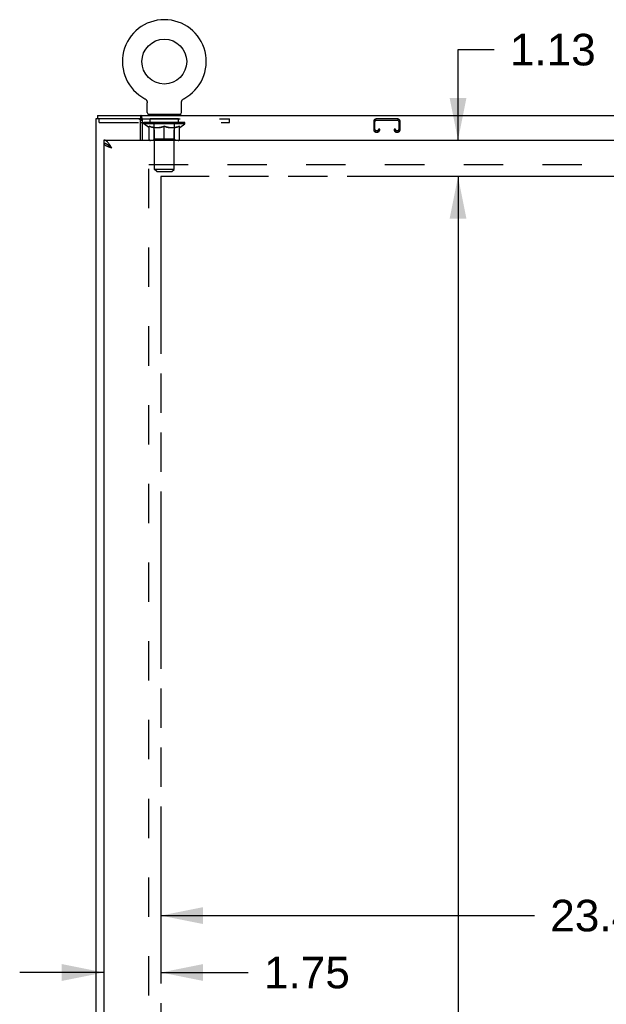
# Model space of a CAD drawing. Header units: inches. Extents: x 0 to 220, y 0 to 142.
# Tile 11 of 21: x 38 to 56, y 85 to 115. Entities that reach past the tile are written whole.
import ezdxf

# ---------------------------------------------------------------- set-up
doc = ezdxf.new("R2010")
doc.units = ezdxf.units.IN
doc.header["$LTSCALE"] = 12.090517
doc.header["$MEASUREMENT"] = 0
doc.linetypes.add('HIDDEN', pattern=[0.2, 0.1, -0.1])
doc.linetypes.add('PHANTOM', pattern=[0.8, 0.45, -0.05, 0.1, -0.05, 0.1, -0.05])
doc.layers.get('0').update_dxf_attribs({"linetype": 'CONTINUOUS'})
for name, color, linetype in [('02___PRT_ALL_AXES', 7, 'CONTINUOUS'), ('AVAILABLE_DOOR_SPACE', 7, 'CONTINUOUS'), ('DEFAULT_2', 8, 'HIDDEN'), ('DIMENSIONS', 7, 'CONTINUOUS')]:
    doc.layers.add(name, color=color, linetype=linetype)
doc.styles.get("Standard").update_dxf_attribs({"font": 'arial.ttf'})
doc.dimstyles.new('DIMSTYLE_1', dxfattribs={"dimtxt": 0.969828, "dimasz": 1.293103, "dimexe": 0.09, "dimexo": 0.07, "dimgap": 0.0375, "dimtad": 0, "dimtih": 1, "dimtoh": 1, "dimzin": 4, "dimdsep": 46, "dimtxsty": 'Standard', "dimblk": '_FILLED', "dimblk1": '_FILLED', "dimblk2": '_FILLED', "dimcen": 0.09, "dimazin": 1, "dimtfac": 1, "dimtofl": 0, "dimtmove": 0, "dimatfit": 3, "dimldrblk": '_FILLED', "dimfxl": 1, "dimtolj": 1, "dimtzin": 4, "dimarcsym": 0})

# ---------------------------------------------------------------- blocks, each defined once
blk = doc.blocks.new('_FILLED')
at = {"color": 0, "linetype": 'ByBlock'}
blk.add_solid([(0, 0), (-1, 0.2), (-1, -0.2)], dxfattribs=at)
blk = doc.blocks.new('*D8')
at = {"layer": 'DIMENSIONS', "color": 2, "linetype": 'Continuous'}
for p, q in [((40.385, 86.057), (37.799, 86.057)), ((42.135, 86.057), (44.815, 86.057))]:
    blk.add_line(p, q, dxfattribs=at)
at = {"layer": 'DIMENSIONS', "color": 2, "linetype": 'Continuous', "xscale": 1.2931034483, "yscale": 1.2931034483, "zscale": 1.2931034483}
blk.add_blockref('_FILLED', (40.385, 86.057), dxfattribs=at)
at = {"layer": 'DIMENSIONS', "color": 2, "linetype": 'Continuous', "xscale": 1.2931034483, "yscale": 1.2931034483, "zscale": 1.2931034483, "rotation": 180}
blk.add_blockref('_FILLED', (42.135, 86.057), dxfattribs=at)
at = {"layer": 'DIMENSIONS', "color": 2, "linetype": 'Continuous', "insert": (45.3, 86.541), "char_height": 0.9698, "width": 2.63548, "attachment_point": 1, "line_spacing_factor": 0.9}
blk.add_mtext('1.75', dxfattribs=at)
blk = doc.blocks.new('*D9')
at = {"layer": 'DIMENSIONS', "color": 2, "linetype": 'Continuous'}
for p, q in [((42.135, 87.805), (53.604, 87.805)), ((65.573, 87.805), (57.963, 87.805))]:
    blk.add_line(p, q, dxfattribs=at)
at = {"layer": 'DIMENSIONS', "color": 2, "linetype": 'Continuous', "xscale": 1.2931034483, "yscale": 1.2931034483, "zscale": 1.2931034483, "rotation": 180}
blk.add_blockref('_FILLED', (42.135, 87.805), dxfattribs=at)
at = {"layer": 'DIMENSIONS', "color": 2, "linetype": 'Continuous', "xscale": 1.2931034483, "yscale": 1.2931034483, "zscale": 1.2931034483}
blk.add_blockref('_FILLED', (65.573, 87.805), dxfattribs=at)
at = {"layer": 'DIMENSIONS', "color": 2, "linetype": 'Continuous', "insert": (55.784, 88.29), "char_height": 0.9698, "width": 3.38899, "attachment_point": 2, "line_spacing_factor": 0.9}
blk.add_mtext('23.44', dxfattribs=at)
blk = doc.blocks.new('*D11')
at = {"layer": 'DIMENSIONS', "color": 2, "linetype": 'Continuous'}
for p, q in [((52.055, 110.502), (50.093, 110.502)), ((51.257, 110.502), (51.257, 77.347)), ((51.257, 42.252), (51.257, 73.952))]:
    blk.add_line(p, q, dxfattribs=at)
at = {"layer": 'DIMENSIONS', "color": 2, "linetype": 'Continuous', "xscale": 1.2931034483, "yscale": 1.2931034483, "zscale": 1.2931034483}
for p, rotation in [((51.257, 110.502), 90), ((51.257, 42.252), 270)]:
    blk.add_blockref('_FILLED', p, dxfattribs=dict(at, rotation=rotation))
at = {"layer": 'DIMENSIONS', "color": 2, "linetype": 'Continuous', "insert": (51.257, 76.862), "char_height": 0.9698, "width": 3.38899, "attachment_point": 2, "line_spacing_factor": 0.9}
blk.add_mtext('68.25\\Ptyp.', dxfattribs=at)
blk = doc.blocks.new('*D13')
at = {"layer": 'DIMENSIONS', "color": 2, "linetype": 'Continuous'}
for p, q in [((51.257, 111.627), (51.257, 114.403)), ((51.257, 114.403), (52.363, 114.403)), ((51.8, 110.502), (50.093, 110.502)), ((51.257, 110.502), (51.257, 107.916))]:
    blk.add_line(p, q, dxfattribs=at)
at = {"layer": 'DIMENSIONS', "color": 2, "linetype": 'Continuous', "xscale": 1.2931034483, "yscale": 1.2931034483, "zscale": 1.2931034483}
for p, rotation in [((51.257, 111.627), 270), ((51.257, 110.502), 90)]:
    blk.add_blockref('_FILLED', p, dxfattribs=dict(at, rotation=rotation))
at = {"layer": 'DIMENSIONS', "color": 2, "linetype": 'Continuous', "insert": (52.848, 114.888), "char_height": 0.9698, "width": 2.63548, "attachment_point": 1, "line_spacing_factor": 0.9}
blk.add_mtext('1.13', dxfattribs=at)

msp = doc.modelspace()

# ---------------------------------------------------------------- linework, layer by layer
at = {"color": 7, "linetype": 'Continuous'}
for p, q in [((41.64, 112.895), (41.64, 112.896)), ((41.64, 112.896), (41.644, 112.893)), ((41.643, 112.894), (41.641, 112.895)), ((41.644, 112.893), (41.649, 112.89)), ((41.649, 112.89), (41.653, 112.887)), ((41.653, 112.888), (41.657, 112.884)), ((41.657, 112.885), (41.662, 112.881)), ((41.661, 112.881), (41.666, 112.878)), ((41.665, 112.878), (41.669, 112.875)), ((41.669, 112.875), (41.673, 112.871)), ((41.673, 112.871), (41.677, 112.867)), ((41.677, 112.867), (41.68, 112.863)), ((41.68, 112.863), (41.684, 112.859)), ((41.684, 112.859), (41.687, 112.855)), ((41.687, 112.855), (41.69, 112.851)), ((41.69, 112.851), (41.693, 112.847)), ((41.693, 112.847), (41.696, 112.842)), ((41.696, 112.842), (41.698, 112.838)), ((41.698, 112.838), (41.701, 112.833)), ((41.701, 112.833), (41.703, 112.828)), ((41.703, 112.829), (41.705, 112.824)), ((41.705, 112.824), (41.707, 112.819)), ((41.707, 112.819), (41.709, 112.814)), ((41.709, 112.814), (41.711, 112.809)), ((41.711, 112.809), (41.712, 112.804)), ((41.712, 112.804), (41.713, 112.799)), ((42.766, 112.799), (42.767, 112.804)), ((42.767, 112.804), (42.768, 112.809)), ((42.768, 112.809), (42.77, 112.814)), ((42.77, 112.814), (42.772, 112.819)), ((42.772, 112.819), (42.773, 112.824)), ((42.773, 112.824), (42.776, 112.829)), ((42.776, 112.828), (42.778, 112.833)), ((42.778, 112.833), (42.78, 112.838)), ((42.78, 112.838), (42.783, 112.842)), ((42.783, 112.842), (42.786, 112.847)), ((42.786, 112.847), (42.789, 112.851)), ((42.789, 112.851), (42.792, 112.855)), ((42.792, 112.855), (42.795, 112.859)), ((42.795, 112.859), (42.798, 112.863)), ((42.798, 112.863), (42.802, 112.867)), ((42.802, 112.867), (42.806, 112.871)), ((42.805, 112.871), (42.809, 112.875)), ((42.809, 112.875), (42.813, 112.878)), ((42.813, 112.878), (42.817, 112.881)), ((42.817, 112.881), (42.821, 112.885)), ((42.821, 112.884), (42.826, 112.888)), ((42.826, 112.887), (42.83, 112.89)), ((42.83, 112.89), (42.835, 112.893)), ((42.83, 112.89), (42.831, 112.891)), ((42.835, 112.893), (42.839, 112.895)), ((42.838, 112.895), (42.836, 112.894)), ((41.713, 112.799), (41.714, 112.794)), ((41.714, 112.794), (41.715, 112.788)), ((41.716, 112.773), (41.716, 112.768)), ((41.716, 112.476), (41.716, 112.768)), ((42.762, 112.476), (42.762, 112.768)), ((42.763, 112.783), (42.764, 112.788)), ((42.763, 112.778), (42.763, 112.783)), ((42.764, 112.788), (42.765, 112.794)), ((42.765, 112.794), (42.766, 112.799)), ((40.187, 112.377), (40.187, 112.273)), ((40.187, 112.377), (100.083, 112.377)), ((41.517, 112.273), (41.517, 112.377)), ((41.563, 112.28), (41.563, 111.627)), ((41.739, 112.407), (41.739, 112.377)), ((42.739, 112.407), (41.739, 112.407)), ((42.739, 112.407), (42.739, 112.377)), ((41.51, 112.169), (41.563, 112.169)), ((40.385, 111.627), (40.385, 111.523)), ((40.509, 111.481), (40.498, 111.487))]:
    msp.add_line(p, q, dxfattribs=at)
at = {"color": 3, "linetype": 'Continuous'}
for p, q in [((40.135, 112.273), (40.135, 40.481)), ((41.517, 112.273), (40.135, 112.273)), ((41.51, 111.627), (41.51, 112.21)), ((40.385, 111.627), (69.198, 111.627)), ((40.385, 111.523), (40.385, 41.231))]:
    msp.add_line(p, q, dxfattribs=at)
at = {"color": 7, "linetype": 'Continuous'}
for points in [[(41.715, 112.788), (41.716, 112.783), (41.716, 112.778)], [(41.716, 112.783), (41.716, 112.778), (41.716, 112.773)], [(42.762, 112.768), (42.762, 112.773), (42.763, 112.778)], [(42.762, 112.768), (42.762, 112.773), (42.763, 112.778)], [(41.549, 112.326), (41.548, 112.331), (41.546, 112.336), (41.545, 112.341), (41.544, 112.346), (41.542, 112.351), (41.541, 112.355), (41.539, 112.359), (41.537, 112.362), (41.536, 112.365), (41.534, 112.368), (41.531, 112.371), (41.529, 112.373), (41.527, 112.374), (41.524, 112.376), (41.522, 112.376), (41.52, 112.377), (41.517, 112.377)], [(41.563, 112.28), (41.562, 112.282), (41.56, 112.285), (41.559, 112.288), (41.557, 112.292), (41.556, 112.296), (41.555, 112.301), (41.554, 112.306), (41.552, 112.311), (41.551, 112.316), (41.549, 112.326)], [(40.498, 111.487), (40.488, 111.493), (40.478, 111.499), (40.468, 111.504), (40.457, 111.508), (40.447, 111.512), (40.437, 111.515), (40.426, 111.518), (40.416, 111.52), (40.406, 111.522), (40.396, 111.523), (40.385, 111.523)], [(40.501, 111.486), (40.505, 111.48), (40.51, 111.473), (40.517, 111.466), (40.524, 111.459), (40.531, 111.452), (40.539, 111.444), (40.548, 111.437), (40.557, 111.43), (40.567, 111.423), (40.577, 111.416), (40.588, 111.409), (40.599, 111.402), (40.61, 111.395), (40.621, 111.387), (40.632, 111.38)], [(40.632, 111.38), (40.622, 111.39), (40.611, 111.399), (40.601, 111.408), (40.591, 111.417), (40.581, 111.426), (40.57, 111.435), (40.56, 111.443), (40.55, 111.452), (40.539, 111.459), (40.529, 111.467), (40.519, 111.474), (40.509, 111.481)]]:
    msp.add_lwpolyline(points, dxfattribs=at)
at = {"color": 3, "linetype": 'Continuous'}
for points in [[(41.533, 112.254), (41.532, 112.257), (41.531, 112.259), (41.53, 112.262), (41.529, 112.264), (41.528, 112.266), (41.526, 112.268), (41.525, 112.27), (41.523, 112.271), (41.522, 112.272), (41.52, 112.272), (41.519, 112.273), (41.517, 112.273)], [(41.563, 112.217), (41.561, 112.217), (41.559, 112.218), (41.557, 112.219), (41.554, 112.22), (41.552, 112.221), (41.55, 112.223), (41.548, 112.225), (41.546, 112.227), (41.545, 112.229), (41.543, 112.231), (41.542, 112.234), (41.541, 112.237), (41.539, 112.239), (41.538, 112.242), (41.537, 112.245), (41.536, 112.248), (41.533, 112.254)], [(40.539, 111.517), (40.529, 111.53), (40.519, 111.543), (40.509, 111.555), (40.498, 111.566), (40.488, 111.576), (40.478, 111.585), (40.468, 111.594), (40.457, 111.601), (40.447, 111.608), (40.437, 111.614), (40.426, 111.618), (40.416, 111.622), (40.406, 111.625), (40.396, 111.626), (40.385, 111.627)], [(40.385, 111.523), (40.386, 111.517), (40.387, 111.511), (40.39, 111.505), (40.394, 111.499), (40.398, 111.493), (40.404, 111.487), (40.411, 111.481), (40.418, 111.475), (40.427, 111.469), (40.436, 111.463), (40.447, 111.457), (40.458, 111.452), (40.469, 111.446), (40.482, 111.44)], [(40.482, 111.44), (40.495, 111.434), (40.509, 111.428), (40.523, 111.422), (40.538, 111.416), (40.553, 111.41), (40.568, 111.404), (40.584, 111.398), (40.6, 111.392), (40.616, 111.386), (40.632, 111.38)], [(40.632, 111.38), (40.622, 111.396), (40.611, 111.412), (40.601, 111.428), (40.591, 111.444), (40.581, 111.46), (40.57, 111.475), (40.56, 111.489), (40.55, 111.504), (40.539, 111.517)]]:
    msp.add_lwpolyline(points, dxfattribs=at)
at = {"color": 7, "linetype": 'Continuous'}
msp.add_circle((42.239, 114.035), 0.688, dxfattribs=at)
for centre, radius, start, end in [((42.239, 114.035), 1.288, 297.7005, 242.2995), ((41.785, 112.476), 0.069, 180, 270), ((42.693, 112.476), 0.069, 270, 360)]:
    msp.add_arc(centre, radius, start, end, dxfattribs=at)
at = {"color": 3, "linetype": 'Continuous'}
msp.add_arc((41.447, 112.21), 0.0625, 0, 90, dxfattribs=at)
at = {"layer": '02___PRT_ALL_AXES', "color": 8, "linetype": 'HIDDEN'}
for p, q in [((41.802, 112.169), (41.802, 112.273)), ((42.677, 112.273), (41.802, 112.273)), ((42.677, 112.169), (42.677, 112.273)), ((42.677, 112.169), (41.802, 112.169))]:
    msp.add_line(p, q, dxfattribs=at)
at = {"layer": 'AVAILABLE_DOOR_SPACE', "color": 4, "linetype": 'PHANTOM'}
for p, q in [((42.135, 110.502), (42.135, 42.252)), ((53.292, 110.502), (42.135, 110.502)), ((53.292, 110.501), (53.292, 110.502)), ((56.292, 110.501), (53.292, 110.501))]:
    msp.add_line(p, q, dxfattribs=at)
at = {"layer": 'DEFAULT_2', "color": 8, "linetype": 'HIDDEN'}
for p, q in [((41.647, 112.891), (41.649, 112.89)), ((42.839, 112.895), (42.839, 112.896)), ((42.839, 112.896), (42.839, 112.895)), ((40.239, 112.169), (40.239, 112.273)), ((41.517, 112.273), (44.239, 112.273)), ((41.927, 112.407), (41.927, 112.377)), ((41.939, 110.726), (41.939, 112.372)), ((42.539, 110.726), (42.539, 112.372)), ((42.552, 112.407), (42.552, 112.377)), ((44.239, 112.169), (44.239, 112.273)), ((49.399, 112.273), (48.747, 112.273)), ((48.747, 112.233), (49.399, 112.233)), ((40.239, 112.169), (41.51, 112.169)), ((41.563, 112.169), (44.239, 112.169)), ((41.606, 112.12), (41.606, 112.167)), ((41.765, 112.009), (41.606, 112.12)), ((42.873, 112.12), (41.606, 112.12)), ((41.616, 112.16), (41.616, 112.167)), ((41.624, 112.157), (41.624, 112.16)), ((41.624, 112.157), (42.854, 112.157)), ((41.633, 112.157), (41.633, 112.16)), ((41.634, 112.157), (41.634, 112.16)), ((41.644, 112.16), (41.644, 112.167)), ((41.661, 112.157), (41.661, 112.16)), ((41.662, 112.157), (41.662, 112.16)), ((41.691, 112.16), (41.691, 112.167)), ((41.705, 112.157), (41.705, 112.16)), ((41.708, 112.157), (41.708, 112.16)), ((41.912, 112.16), (41.711, 112.16)), ((41.754, 112.16), (41.754, 112.167)), ((41.756, 112.157), (41.756, 112.16)), ((41.756, 112.157), (41.756, 112.16)), ((41.759, 112.157), (41.759, 112.16)), ((41.765, 112.009), (41.776, 112.009)), ((41.767, 112.157), (41.767, 112.16)), ((41.767, 112.157), (41.767, 112.16)), ((41.77, 112.157), (41.77, 112.16)), ((41.773, 112.157), (41.773, 112.161)), ((41.776, 111.646), (41.776, 112.052)), ((41.778, 112.157), (41.778, 112.16)), ((41.792, 112.157), (41.792, 112.16)), ((41.81, 112.157), (41.81, 112.163)), ((41.81, 112.157), (41.81, 112.16)), ((41.831, 112.157), (41.831, 112.16)), ((41.831, 112.157), (41.831, 112.16)), ((41.832, 112.16), (41.832, 112.167)), ((41.842, 112.157), (41.842, 112.16)), ((41.846, 112.157), (41.846, 112.16)), ((41.855, 112.157), (41.855, 112.16)), ((41.867, 112.157), (41.867, 112.164)), ((41.882, 112.157), (41.882, 112.16)), ((41.885, 112.157), (41.885, 112.16)), ((41.912, 112.157), (41.912, 112.16)), ((41.979, 112.16), (41.917, 112.16)), ((41.918, 112.009), (42.098, 112.009)), ((41.923, 112.16), (41.923, 112.167)), ((41.927, 111.648), (41.927, 112.117)), ((41.93, 112.157), (41.93, 112.16)), ((41.934, 112.157), (41.934, 112.16)), ((41.94, 112.157), (41.94, 112.165)), ((41.944, 112.157), (41.944, 112.16)), ((41.955, 112.157), (41.955, 112.16)), ((41.979, 112.157), (41.979, 112.16)), ((42.054, 112.16), (41.995, 112.16)), ((42.016, 112.157), (42.016, 112.16)), ((42.023, 112.16), (42.023, 112.167)), ((42.026, 112.157), (42.026, 112.16)), ((42.029, 112.157), (42.029, 112.166)), ((42.032, 112.157), (42.032, 112.16)), ((42.039, 112.157), (42.039, 112.16)), ((42.054, 112.157), (42.054, 112.16)), ((42.135, 112.16), (42.08, 112.16)), ((42.093, 112.157), (42.093, 112.16)), ((42.125, 112.16), (42.202, 112.165)), ((42.129, 112.16), (42.129, 112.167)), ((42.13, 112.167), (42.129, 112.167)), ((42.13, 112.16), (42.13, 112.167)), ((42.13, 112.157), (42.13, 112.16)), ((42.134, 112.157), (42.134, 112.16)), ((42.135, 112.157), (42.135, 112.16)), ((42.135, 112.157), (42.135, 112.16)), ((42.17, 112.16), (42.235, 112.16)), ((42.176, 112.157), (42.176, 112.16)), ((42.181, 112.16), (42.181, 112.163)), ((42.202, 112.16), (42.202, 112.165)), ((42.219, 112.157), (42.219, 112.16)), ((42.237, 112.16), (42.237, 112.16)), ((42.237, 112.157), (42.237, 112.16)), ((42.237, 112.157), (42.237, 112.16)), ((42.239, 112.16), (42.239, 112.167)), ((42.239, 112.167), (42.354, 112.16)), ((42.239, 111.608), (42.239, 112.052)), ((42.242, 112.157), (42.242, 112.16)), ((42.242, 112.157), (42.242, 112.16)), ((42.242, 112.16), (42.242, 112.16)), ((42.26, 112.157), (42.26, 112.16)), ((42.26, 112.16), (42.308, 112.16)), ((42.303, 112.157), (42.303, 112.16)), ((42.343, 112.157), (42.343, 112.16)), ((42.344, 112.157), (42.344, 112.16)), ((42.344, 112.16), (42.398, 112.16)), ((42.345, 112.157), (42.345, 112.16)), ((42.349, 112.16), (42.349, 112.167)), ((42.349, 112.16), (42.349, 112.167)), ((42.349, 112.167), (42.349, 112.167)), ((42.349, 112.157), (42.349, 112.16)), ((42.381, 112.009), (42.561, 112.009)), ((42.385, 112.157), (42.385, 112.16)), ((42.424, 112.157), (42.424, 112.16)), ((42.424, 112.16), (42.484, 112.16)), ((42.44, 112.157), (42.44, 112.16)), ((42.447, 112.157), (42.447, 112.16)), ((42.45, 112.157), (42.45, 112.166)), ((42.452, 112.157), (42.452, 112.16)), ((42.456, 112.16), (42.456, 112.167)), ((42.463, 112.157), (42.463, 112.16)), ((42.499, 112.157), (42.499, 112.16)), ((42.499, 112.16), (42.561, 112.16)), ((42.523, 112.157), (42.523, 112.16)), ((42.534, 112.157), (42.534, 112.16)), ((42.539, 112.157), (42.539, 112.165)), ((42.545, 112.157), (42.545, 112.16)), ((42.549, 112.157), (42.549, 112.16)), ((42.552, 111.648), (42.552, 112.117)), ((42.556, 112.16), (42.556, 112.167)), ((42.566, 112.157), (42.566, 112.16)), ((42.566, 112.16), (42.768, 112.16)), ((42.594, 112.157), (42.594, 112.16)), ((42.597, 112.157), (42.597, 112.16)), ((42.612, 112.157), (42.612, 112.164)), ((42.623, 112.157), (42.623, 112.16)), ((42.633, 112.157), (42.633, 112.16)), ((42.637, 112.157), (42.637, 112.16)), ((42.646, 112.16), (42.646, 112.167)), ((42.648, 112.157), (42.648, 112.16)), ((42.648, 112.157), (42.648, 112.16)), ((42.668, 112.157), (42.668, 112.163)), ((42.669, 112.157), (42.669, 112.16)), ((42.687, 112.157), (42.687, 112.16)), ((42.701, 112.157), (42.701, 112.16)), ((42.703, 111.646), (42.703, 112.052)), ((42.703, 112.009), (42.713, 112.009)), ((42.705, 112.157), (42.705, 112.161)), ((42.709, 112.157), (42.709, 112.16)), ((42.712, 112.157), (42.712, 112.16)), ((42.712, 112.157), (42.712, 112.16)), ((42.713, 112.009), (42.873, 112.12)), ((42.719, 112.157), (42.719, 112.16)), ((42.722, 112.157), (42.722, 112.16)), ((42.723, 112.157), (42.723, 112.16)), ((42.724, 112.16), (42.724, 112.167)), ((42.771, 112.157), (42.771, 112.16)), ((42.773, 112.157), (42.773, 112.16)), ((42.788, 112.16), (42.788, 112.167)), ((42.816, 112.157), (42.816, 112.16)), ((42.818, 112.157), (42.818, 112.16)), ((42.834, 112.16), (42.834, 112.167)), ((42.845, 112.157), (42.845, 112.16)), ((42.845, 112.157), (42.845, 112.16)), ((42.854, 112.157), (42.854, 112.16)), ((42.863, 112.16), (42.863, 112.167)), ((42.873, 112.12), (42.873, 112.167)), ((48.667, 112.193), (48.667, 111.947)), ((48.707, 111.947), (48.707, 112.193)), ((48.774, 111.907), (48.747, 111.907)), ((48.814, 111.96), (48.814, 111.947)), ((48.854, 111.96), (48.814, 111.96)), ((48.854, 111.947), (48.854, 111.96)), ((49.292, 111.96), (49.292, 111.947)), ((49.332, 111.96), (49.292, 111.96)), ((49.332, 111.947), (49.332, 111.96)), ((49.399, 111.907), (49.372, 111.907)), ((49.439, 112.193), (49.439, 111.947)), ((49.479, 111.947), (49.479, 112.193)), ((42.666, 111.608), (41.813, 111.608)), ((41.927, 111.648), (41.887, 111.608)), ((42.552, 111.648), (41.927, 111.648)), ((42.552, 111.648), (42.592, 111.608)), ((48.747, 111.867), (48.774, 111.867)), ((49.372, 111.867), (49.399, 111.867)), ((41.76, 41.825), (41.76, 110.929)), ((41.76, 110.877), (68.489, 110.877)), ((42.008, 110.657), (41.939, 110.726)), ((42.539, 110.726), (41.939, 110.726)), ((42.47, 110.657), (42.539, 110.726)), ((42.008, 110.657), (42.47, 110.657))]:
    msp.add_line(p, q, dxfattribs=at)
for points in [[(41.926, 112.009), (41.901, 112.013), (41.876, 112.019), (41.852, 112.025), (41.827, 112.033), (41.801, 112.042), (41.776, 112.052)], [(41.776, 112.051), (41.8, 112.041), (41.824, 112.033), (41.848, 112.025), (41.872, 112.019), (41.895, 112.013), (41.918, 112.009)], [(42.239, 112.052), (42.213, 112.042), (42.188, 112.033), (42.163, 112.025), (42.138, 112.019), (42.113, 112.013), (42.088, 112.009)], [(42.098, 112.009), (42.121, 112.013), (42.145, 112.019), (42.168, 112.025), (42.191, 112.033), (42.215, 112.041), (42.239, 112.051)], [(42.39, 112.009), (42.365, 112.013), (42.341, 112.019), (42.316, 112.026), (42.291, 112.033), (42.265, 112.042), (42.239, 112.052)], [(42.239, 112.051), (42.264, 112.041), (42.288, 112.033), (42.311, 112.025), (42.334, 112.019), (42.358, 112.013), (42.381, 112.009)], [(42.703, 112.052), (42.677, 112.042), (42.652, 112.033), (42.627, 112.025), (42.602, 112.019), (42.577, 112.013), (42.553, 112.009)], [(42.561, 112.009), (42.584, 112.013), (42.607, 112.019), (42.631, 112.025), (42.655, 112.033), (42.679, 112.042), (42.703, 112.051)]]:
    msp.add_lwpolyline(points, dxfattribs=at)
for centre, radius, start, end in [((41.905, 112.372), 0.0345, 0, 90), ((42.574, 112.372), 0.0345, 90, 180), ((48.747, 112.193), 0.08, 90, 180), ((48.747, 112.193), 0.04, 90, 180), ((49.399, 112.193), 0.08, 0, 90), ((49.399, 112.193), 0.04, 0, 90), ((41.887, 112.117), 0.0398, 0, 90), ((42.592, 112.117), 0.0398, 90, 180), ((48.747, 111.947), 0.08, 180, 270), ((48.747, 111.947), 0.04, 180, 270), ((48.774, 111.947), 0.08, 270, 360), ((48.774, 111.947), 0.04, 270, 360), ((49.372, 111.947), 0.08, 180, 270), ((49.372, 111.947), 0.04, 180, 270), ((49.399, 111.947), 0.08, 270, 360), ((49.399, 111.947), 0.04, 270, 360), ((41.813, 111.646), 0.0371, 180, 270), ((42.666, 111.646), 0.0371, 270, 360)]:
    msp.add_arc(centre, radius, start, end, dxfattribs=at)
for centre, major_axis, ratio, start_param, end_param in [((42.239, 112.167), (0.633, 0.007), 0.05963, 2.96643, 3.140963), ((41.586, 112.155), (0.198, 0), 0.060556, 0.430652, 1.470503), ((42.239, 112.167), (0.633, 0), 0.060556, 3.141593, 3.316126), ((41.586, 112.148), (0.198, 0.002), 0.05963, 1.376596, 1.469874), ((42.239, 112.167), (0.633, 0.013), 0.05688, 2.791345, 2.965878), ((41.562, 112.155), (0.198, 0.002), 0.05963, 0.25549, 1.295341), ((41.63, 112.155), (0.198, -0.002), 0.05963, 0.605815, 1.645666), ((42.239, 112.167), (0.633, -0.007), 0.05963, -2.96643, -2.791898), ((41.63, 112.148), (0.198, 0), 0.060556, 1.551758, 1.645036), ((41.562, 112.148), (0.198, 0.004), 0.05688, 1.20151, 1.294789), ((41.632, 112.15), (0.164, 0.002), 0.05963, 1.065228, 1.614276), ((41.612, 112.15), (0.164, 0.003), 0.05688, 0.890143, 1.43919), ((41.67, 112.15), (0.164, 0), 0.060556, 1.240391, 1.789438), ((42.239, 112.167), (0.633, 0.019), 0.052395, 2.616403, 2.790936), ((41.558, 112.155), (0.198, 0.004), 0.05688, 0.080405, 1.120256), ((41.693, 112.155), (0.198, -0.004), 0.05688, 0.7809, 1.820751), ((42.239, 112.167), (0.633, -0.013), 0.05688, -2.791345, -2.616812), ((41.693, 112.148), (0.198, -0.002), 0.05963, 1.72692, 1.820198), ((41.558, 112.148), (0.198, 0.006), 0.052395, 1.026568, 1.119847), ((41.611, 112.15), (0.164, 0.005), 0.052395, 0.715201, 1.264248), ((41.725, 112.15), (0.164, -0.002), 0.05963, 1.415553, 1.9646), ((42.239, 112.167), (0.633, 0.025), 0.046319, 2.441654, 2.616187), ((41.772, 112.155), (0.198, -0.006), 0.052395, 0.955842, 1.995693), ((42.239, 112.167), (0.633, -0.019), 0.052395, -2.616403, -2.44187), ((41.575, 112.155), (0.198, 0.006), 0.052395, -0.094537, 0.945314), ((41.772, 112.148), (0.198, -0.004), 0.05688, 1.902006, 1.995284), ((41.575, 112.148), (0.198, 0.008), 0.046319, 0.851819, 0.945098), ((41.63, 112.15), (0.164, 0.006), 0.046319, 0.540452, 1.089499), ((41.796, 112.15), (0.164, -0.003), 0.05688, 1.590638, 2.139686), ((42.239, 112.167), (0.633, 0.029), 0.038841, 2.267123, 2.441656), ((41.866, 112.155), (0.198, -0.008), 0.046319, 1.130591, 2.170442), ((41.612, 112.155), (0.198, 0.008), 0.046319, -0.269286, 0.770565), ((42.239, 112.167), (0.633, -0.025), 0.046319, -2.441654, -2.267121), ((41.866, 112.148), (0.198, -0.006), 0.052395, 2.076947, 2.170226), ((41.612, 112.148), (0.198, 0.009), 0.038841, 0.677289, 0.770567), ((41.667, 112.15), (0.164, 0.008), 0.038841, 0.365921, 0.914969), ((41.881, 112.15), (0.164, -0.005), 0.052395, 1.76558, 2.314627), ((42.239, 112.167), (0.633, 0.033), 0.030195, 2.09281, 2.267343), ((41.971, 112.155), (0.198, -0.009), 0.038841, 1.305122, 2.344973), ((41.669, 112.155), (0.198, 0.009), 0.038841, -0.443817, 0.596034), ((42.239, 112.167), (0.633, -0.029), 0.038841, -2.267123, -2.092591), ((41.971, 112.148), (0.198, -0.008), 0.046319, 2.251696, 2.344975), ((41.669, 112.148), (0.198, 0.01), 0.030195, 0.502975, 0.596254), ((41.721, 112.15), (0.164, 0.009), 0.030195, 0.191608, 0.740655), ((41.977, 112.15), (0.164, -0.006), 0.046319, 1.940329, 2.489376), ((41.742, 112.155), (0.198, 0.01), 0.030195, -0.61813, 0.421721), ((42.239, 112.167), (0.633, 0.036), 0.020645, 1.918687, 2.09322), ((42.084, 112.155), (0.198, -0.01), 0.030195, 1.479435, 2.519286), ((42.239, 112.167), (0.633, -0.033), 0.030195, -2.09281, -1.918277), ((42.084, 112.148), (0.198, -0.009), 0.038841, 2.426227, 2.519505), ((41.742, 112.148), (0.198, 0.011), 0.020645, 0.328852, 0.422131), ((41.791, 112.15), (0.164, 0.009), 0.020645, 0.017485, 0.566532), ((42.08, 112.15), (0.164, -0.008), 0.038841, 2.11486, 2.663907), ((41.831, 112.155), (0.198, 0.011), 0.020645, -0.792253, 0.247598), ((42.239, 112.167), (0.633, 0.038), 0.010478, 1.744704, 1.919237), ((42.201, 112.155), (0.198, -0.011), 0.020645, 1.653558, 2.693409), ((42.239, 112.167), (0.633, -0.036), 0.020645, -1.918687, -1.744154), ((42.201, 112.148), (0.198, -0.01), 0.030195, 2.60054, 2.693819), ((41.831, 112.148), (0.198, 0.012), 0.010478, 0.154869, 0.248148), ((41.875, 112.15), (0.164, 0.01), 0.010478, 6.126688, 6.675735), ((42.188, 112.15), (0.164, -0.009), 0.030195, 2.289173, 2.83822), ((41.932, 112.155), (0.198, 0.012), 0.010478, -0.966236, -0.000846), ((42.32, 112.155), (0.198, -0.012), 0.010478, 1.827541, 2.867392), ((42.239, 112.167), (0.633, -0.038), 0.010478, -1.744704, -1.570171), ((42.32, 112.148), (0.198, -0.011), 0.020645, 2.774664, 2.867942), ((42.298, 112.15), (0.164, -0.009), 0.020645, 2.463296, 3.012344), ((42.159, 112.155), (0.198, 0.012), 0.010478, 0.274201, 1.314052), ((42.073, 112.15), (0.164, 0.01), 0.010478, -0.000298, 0.504314), ((42.042, 112.148), (0.198, 0.012), 0.010478, 0.192946, 0.399283), ((42.239, 112.167), (0.633, 0.038), 0.010478, -1.578586, -1.396888), ((42.437, 112.148), (0.198, -0.012), 0.010478, 2.948646, 3.041925), ((42.406, 112.15), (0.164, -0.01), 0.010478, 2.637279, 3.142076), ((42.277, 112.155), (0.198, 0.011), 0.020645, 0.448184, 1.488034), ((42.181, 112.15), (0.164, 0.009), 0.020645, 0.129249, 0.678296), ((42.159, 112.148), (0.198, 0.011), 0.020645, 0.273651, 0.366929), ((42.239, 112.167), (0.633, 0.036), 0.020645, -1.397439, -1.222906), ((42.547, 112.155), (0.198, -0.012), 0.010478, -3.140747, -2.175357), ((42.239, 112.167), (0.633, -0.038), 0.010478, 1.222355, 1.396888), ((42.395, 112.155), (0.198, 0.01), 0.030195, 0.622307, 1.662158), ((42.29, 112.15), (0.164, 0.009), 0.030195, 0.303372, 0.852419), ((42.604, 112.15), (0.164, -0.01), 0.010478, 2.749043, 3.29809), ((42.648, 112.155), (0.198, -0.011), 0.020645, 2.893995, 3.933846), ((42.277, 112.148), (0.198, 0.01), 0.030195, 0.447774, 0.541052), ((42.648, 112.148), (0.198, -0.012), 0.010478, 2.893445, 2.986723), ((42.239, 112.167), (0.633, 0.033), 0.030195, -1.223315, -1.048783), ((42.239, 112.167), (0.633, -0.036), 0.020645, 1.048373, 1.222906), ((42.508, 112.155), (0.198, 0.009), 0.038841, 0.79662, 1.836471), ((42.399, 112.15), (0.164, 0.008), 0.038841, 0.477686, 1.026733), ((42.688, 112.15), (0.164, -0.009), 0.020645, 2.57506, 3.124108), ((42.737, 112.155), (0.198, -0.01), 0.030195, 2.719872, 3.759723), ((42.613, 112.155), (0.198, 0.008), 0.046319, 0.971151, 2.011002), ((42.395, 112.148), (0.198, 0.009), 0.038841, 0.622087, 0.715366), ((42.737, 112.148), (0.198, -0.011), 0.020645, 2.719462, 2.812741), ((42.239, 112.167), (0.633, 0.029), 0.038841, -1.049002, -0.874469), ((42.239, 112.167), (0.633, -0.033), 0.030195, 0.87425, 1.048783), ((42.502, 112.15), (0.164, 0.006), 0.046319, 0.652216, 1.201263), ((42.706, 112.155), (0.198, 0.006), 0.052395, 1.1459, 2.185751), ((42.758, 112.15), (0.164, -0.009), 0.030195, 2.400937, 2.949985), ((42.81, 112.155), (0.198, -0.009), 0.038841, 2.545558, 3.585409), ((42.598, 112.15), (0.164, 0.005), 0.052395, 0.826965, 1.376012), ((42.508, 112.148), (0.198, 0.008), 0.046319, 0.796618, 0.889896), ((42.81, 112.148), (0.198, -0.01), 0.030195, 2.545339, 2.638617), ((42.786, 112.155), (0.198, 0.004), 0.05688, 1.320842, 2.360692), ((42.239, 112.167), (0.633, 0.025), 0.046319, -0.874471, -0.699939), ((42.239, 112.167), (0.633, -0.029), 0.038841, 0.699936, 0.874469), ((42.866, 112.155), (0.198, -0.008), 0.046319, 2.371028, 3.410879), ((42.812, 112.15), (0.164, -0.008), 0.038841, 2.226624, 2.775671), ((42.848, 112.155), (0.198, 0.002), 0.05963, 1.495927, 2.535778), ((42.682, 112.15), (0.164, 0.003), 0.05688, 1.001907, 1.550954), ((42.904, 112.155), (0.198, -0.006), 0.052395, 2.196279, 3.23613), ((42.849, 112.15), (0.164, -0.006), 0.046319, 2.052093, 2.601141), ((42.613, 112.148), (0.198, 0.006), 0.052395, 0.971367, 1.064645), ((42.892, 112.155), (0.198, 0), 0.060556, 1.671089, 2.71094), ((42.866, 112.148), (0.198, -0.009), 0.038841, 2.371026, 2.464304), ((42.921, 112.155), (0.198, -0.004), 0.05688, 2.021337, 3.061188), ((42.239, 112.167), (0.633, 0.019), 0.052395, -0.699723, -0.52519), ((42.239, 112.167), (0.633, -0.025), 0.046319, 0.525406, 0.699939), ((42.917, 112.155), (0.198, -0.002), 0.05963, 1.846251, 2.886102), ((42.753, 112.15), (0.164, 0.002), 0.05963, 1.176993, 1.72604), ((42.868, 112.15), (0.164, -0.005), 0.052395, 1.877344, 2.426392), ((42.809, 112.15), (0.164, 0), 0.060556, 1.352155, 1.901202), ((42.867, 112.15), (0.164, -0.003), 0.05688, 1.702402, 2.25145), ((42.847, 112.15), (0.164, -0.002), 0.05963, 1.527317, 2.076364), ((42.706, 112.148), (0.198, 0.004), 0.05688, 1.146309, 1.239587), ((42.904, 112.148), (0.198, -0.008), 0.046319, 2.196495, 2.289773), ((42.239, 112.167), (0.633, 0.013), 0.05688, -0.524781, -0.350248), ((42.239, 112.167), (0.633, -0.019), 0.052395, 0.350657, 0.52519), ((42.786, 112.148), (0.198, 0.002), 0.05963, 1.321394, 1.414673), ((42.921, 112.148), (0.198, -0.006), 0.052395, 2.021746, 2.115024), ((42.239, 112.167), (0.633, 0.007), 0.05963, -0.349695, -0.175162), ((42.239, 112.167), (0.633, -0.013), 0.05688, 0.175715, 0.350248), ((42.848, 112.148), (0.198, 0), 0.060556, 1.496556, 1.589835), ((42.917, 112.148), (0.198, -0.004), 0.05688, 1.846804, 1.940083), ((42.892, 112.148), (0.198, -0.002), 0.05963, 1.671719, 1.764997), ((42.239, 112.167), (0.633, 0), 0.060556, -0.174533, 0), ((42.239, 112.167), (0.633, -0.007), 0.05963, 0.000629, 0.175162)]:
    msp.add_ellipse(centre, major_axis=major_axis, ratio=ratio, start_param=start_param, end_param=end_param, dxfattribs=at)

# ---------------------------------------------------------------- dimensions: what is measured, and where the dimension line sits
at = {"layer": 'DIMENSIONS', "color": 2, "linetype": 'Continuous'}
for base, p1, p2, angle, picture, middle in [((51.257019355, 111.626810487), (50.023226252, 110.501810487), (40.489362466, 111.626810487), 90, '*D13', (54.207900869, 114.397461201)), ((42.135, 87.805), (65.573, 110.502), (42.135, 110.502), 180, '*D9', (55.771, 87.8))]:
    dim = msp.add_linear_dim(base=base, p1=p1, p2=p2, angle=angle, dimstyle='DIMSTYLE_1', dxfattribs=at)
    dim.commit()
    dim.dimension.update_dxf_attribs({"geometry": picture, "text_midpoint": middle, "dimtype": 160})
dim = msp.add_linear_dim(base=(42.135, 86.057), p1=(40.385, 111.523), p2=(42.135, 110.502), dimstyle='DIMSTYLE_1', dxfattribs=at)
dim.commit()
dim.dimension.update_dxf_attribs({"geometry": '*D8', "text_midpoint": (46.663, 86.051), "dimtype": 160})
dim = msp.add_linear_dim(base=(51.257, 42.252), p1=(50.023, 110.502), p2=(42.135, 42.252), angle=270, text='<>\\Ptyp.', dimstyle='DIMSTYLE_1', dxfattribs=at)
dim.commit()
dim.dimension.update_dxf_attribs({"geometry": '*D11', "text_midpoint": (51.257, 75.649), "dimtype": 160})

doc.saveas('drawing.dxf')
